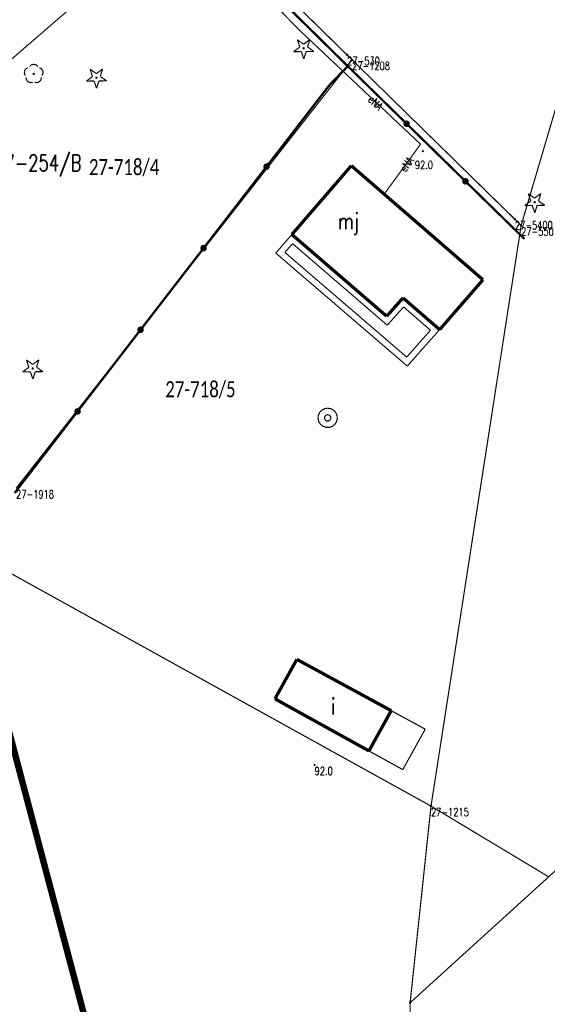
# Model space of a CAD drawing. Header units: metres. Extents: x 7542868 to 7543897, y 5828496 to 5830561.
# Tile 20 of 122: x 7543323 to 7543364, y 5829790 to 5829866. Entities that reach past the tile are written whole.
import ezdxf
from ezdxf.enums import TextEntityAlignment as Align

# ---------------------------------------------------------------- set-up
doc = ezdxf.new("R2010")
doc.units = ezdxf.units.M
doc.header["$MEASUREMENT"] = 0
for name, color, linetype in [('BDOT500_KTOK_L_4', 7, 'Continuous'), ('BDOT500_OBOP_T_0', 7, 'Continuous'), ('BDOT500_OBOP_T_1', 7, 'Continuous'), ('BDOT500_RTPW_T_0', 7, 'Continuous'), ('BUDYNKI_EGBB_E_T_0', 7, 'Continuous'), ('BUDYNKI_EGBB_L_0', 7, 'Continuous'), ('BUDYNKI_EGBE_L_0', 7, 'Continuous'), ('BUDYNKI_EGBE_L_8', 7, 'Continuous'), ('GESUT_SUPE_E_T_3', 7, 'Continuous'), ('GESUT_SUPE_L_3', 7, 'Continuous'), ('GESUT_SUUW_T_1', 7, 'Continuous'), ('GLOWNA_BAZA_DZIALKI', 7, 'Continuous'), ('GLOWNA_BAZA_NUMERY_PUNKTOW', 7, 'Continuous'), ('GLOWNA_BAZA_PUNKTY', 7, 'Continuous'), ('SZUMIN_511-1_DROGA_POM_UZUPEL__', 7, 'Continuous')]:
    doc.layers.add(name, color=color, linetype=linetype)
doc.layers.add('Numery_dzialek', color=7, linetype='Continuous', lineweight=13)
doc.styles.add('Legend', font='calibri.ttf')
doc.styles.add('STYL_ARIAL', font='simplex', dxfattribs={"width": 0.75, "oblique": 0.1})

msp = doc.modelspace()

# ---------------------------------------------------------------- linework, layer by layer
at = {"layer": 'BDOT500_KTOK_L_4', "color": 7, "const_width": 0.175}
for points in [[(7543341.8817, 5829868.616), (7543348.045, 5829862.538)], [(7543348.045, 5829862.538), (7543346.6348, 5829861.0879)], [(7543348.045, 5829862.538), (7543352.6101, 5829858.0724)], [(7543346.6348, 5829861.0879), (7543341.7482, 5829854.755)], [(7543352.4756, 5829857.9685), (7543352.4402, 5829858.0793), (7543352.4844, 5829858.1869), (7543352.5873, 5829858.2409), (7543352.7009, 5829858.2161), (7543352.772, 5829858.1241), (7543352.7674, 5829858.0079), (7543352.6891, 5829857.9219), (7543352.5739, 5829857.9063), (7543352.4756, 5829857.9685)], [(7543352.6101, 5829858.0724), (7543357.1752, 5829853.6069)], [(7543341.7482, 5829854.755), (7543336.8615, 5829848.422)], [(7543341.6137, 5829854.651), (7543341.5783, 5829854.7618), (7543341.6225, 5829854.8694), (7543341.7254, 5829854.9234), (7543341.839, 5829854.8986), (7543341.9101, 5829854.8066), (7543341.9055, 5829854.6904), (7543341.8272, 5829854.6044), (7543341.712, 5829854.5889), (7543341.6137, 5829854.651)], [(7543357.0407, 5829853.5029), (7543357.0054, 5829853.6137), (7543357.0495, 5829853.7213), (7543357.1525, 5829853.7754), (7543357.2661, 5829853.7506), (7543357.3372, 5829853.6586), (7543357.3325, 5829853.5424), (7543357.2542, 5829853.4564), (7543357.139, 5829853.4408), (7543357.0407, 5829853.5029)], [(7543357.1752, 5829853.6069), (7543361.7404, 5829849.1413)], [(7543336.8615, 5829848.422), (7543331.9749, 5829842.089)], [(7543336.727, 5829848.318), (7543336.6917, 5829848.4288), (7543336.7358, 5829848.5364), (7543336.8388, 5829848.5904), (7543336.9524, 5829848.5657), (7543337.0235, 5829848.4736), (7543337.0188, 5829848.3575), (7543336.9406, 5829848.2714), (7543336.8253, 5829848.2559), (7543336.727, 5829848.318)], [(7543331.9749, 5829842.089), (7543327.0883, 5829835.756)], [(7543331.8404, 5829841.985), (7543331.805, 5829842.0958), (7543331.8492, 5829842.2034), (7543331.9521, 5829842.2574), (7543332.0657, 5829842.2327), (7543332.1369, 5829842.1407), (7543332.1322, 5829842.0245), (7543332.0539, 5829841.9385), (7543331.9387, 5829841.9229), (7543331.8404, 5829841.985)], [(7543327.0883, 5829835.756), (7543322.2016, 5829829.423)], [(7543326.9537, 5829835.652), (7543326.9184, 5829835.7628), (7543326.9625, 5829835.8704), (7543327.0655, 5829835.9245), (7543327.1791, 5829835.8997), (7543327.2502, 5829835.8077), (7543327.2455, 5829835.6915), (7543327.1673, 5829835.6055), (7543327.052, 5829835.5899), (7543326.9537, 5829835.652)]]:
    msp.add_lwpolyline(points, dxfattribs=at)
at = {"layer": 'BDOT500_OBOP_T_0', "color": 3, "const_width": 0.09}
for points in [[(7543344.1299, 5829864.5946), (7543344.6197, 5829864.248)], [(7543344.3224, 5829864.0263), (7543344.1299, 5829864.5946)], [(7543344.6197, 5829864.248), (7543345.1007, 5829864.6067)], [(7543345.1007, 5829864.6067), (7543344.9224, 5829864.0337)], [(7543343.8413, 5829863.6676), (7543344.3224, 5829864.0263)], [(7543344.4413, 5829863.675), (7543343.8413, 5829863.6676)], [(7543344.6338, 5829863.1067), (7543344.4413, 5829863.675)], [(7543344.6236, 5829863.9775), (7543344.6554, 5829863.9643), (7543344.6686, 5829863.9325), (7543344.6554, 5829863.9007), (7543344.6236, 5829863.8875), (7543344.5918, 5829863.9007), (7543344.5786, 5829863.9325), (7543344.5918, 5829863.9643), (7543344.6236, 5829863.9775)], [(7543344.8122, 5829863.6796), (7543344.6338, 5829863.1067)], [(7543345.4122, 5829863.6871), (7543344.8122, 5829863.6796)], [(7543344.9224, 5829864.0337), (7543345.4122, 5829863.6871)], [(7543328.0567, 5829862.309), (7543328.5465, 5829861.9623)], [(7543328.2492, 5829861.7406), (7543328.0567, 5829862.309)], [(7543328.5465, 5829861.9623), (7543329.0275, 5829862.321)], [(7543329.0275, 5829862.321), (7543328.8492, 5829861.7481)], [(7543327.7681, 5829861.3819), (7543328.2492, 5829861.7406)], [(7543328.3681, 5829861.3894), (7543327.7681, 5829861.3819)], [(7543328.5606, 5829860.821), (7543328.3681, 5829861.3894)], [(7543328.5504, 5829861.6919), (7543328.5822, 5829861.6787), (7543328.5954, 5829861.6469), (7543328.5822, 5829861.6151), (7543328.5504, 5829861.6019), (7543328.5185, 5829861.6151), (7543328.5054, 5829861.6469), (7543328.5185, 5829861.6787), (7543328.5504, 5829861.6919)], [(7543328.739, 5829861.394), (7543328.5606, 5829860.821)], [(7543329.339, 5829861.4014), (7543328.739, 5829861.394)], [(7543328.8492, 5829861.7481), (7543329.339, 5829861.4014)], [(7543361.7578, 5829851.7233), (7543362.2388, 5829852.082)], [(7543362.0463, 5829852.6503), (7543362.5361, 5829852.3037)], [(7543362.2388, 5829852.082), (7543362.0463, 5829852.6503)], [(7543362.54, 5829852.0332), (7543362.5719, 5829852.02), (7543362.585, 5829851.9882), (7543362.5719, 5829851.9564), (7543362.54, 5829851.9432), (7543362.5082, 5829851.9564), (7543362.495, 5829851.9882), (7543362.5082, 5829852.02), (7543362.54, 5829852.0332)], [(7543362.5361, 5829852.3037), (7543363.0171, 5829852.6624)], [(7543363.0171, 5829852.6624), (7543362.8388, 5829852.0894)], [(7543362.8388, 5829852.0894), (7543363.3286, 5829851.7428)], [(7543362.3578, 5829851.7307), (7543361.7578, 5829851.7233)], [(7543362.5503, 5829851.1624), (7543362.3578, 5829851.7307)], [(7543362.7286, 5829851.7353), (7543362.5503, 5829851.1624)], [(7543363.3286, 5829851.7428), (7543362.7286, 5829851.7353)], [(7543322.8282, 5829838.8204), (7543323.3092, 5829839.1791)], [(7543323.1167, 5829839.7475), (7543323.6065, 5829839.4008)], [(7543323.3092, 5829839.1791), (7543323.1167, 5829839.7475)], [(7543323.6104, 5829839.1304), (7543323.6423, 5829839.1172), (7543323.6554, 5829839.0854), (7543323.6423, 5829839.0536), (7543323.6104, 5829839.0404), (7543323.5786, 5829839.0536), (7543323.5654, 5829839.0854), (7543323.5786, 5829839.1172), (7543323.6104, 5829839.1304)], [(7543323.6065, 5829839.4008), (7543324.0875, 5829839.7595)], [(7543324.0875, 5829839.7595), (7543323.9092, 5829839.1866)], [(7543323.9092, 5829839.1866), (7543324.399, 5829838.8399)], [(7543323.4282, 5829838.8279), (7543322.8282, 5829838.8204)], [(7543323.6207, 5829838.2595), (7543323.4282, 5829838.8279)], [(7543323.799, 5829838.8325), (7543323.6207, 5829838.2595)], [(7543324.399, 5829838.8399), (7543323.799, 5829838.8325)]]:
    msp.add_lwpolyline(points, dxfattribs=at)
at = {"layer": 'BDOT500_OBOP_T_1', "color": 3, "const_width": 0.09}
for points in [[(7543323.0482, 5829861.8074), (7543322.9606, 5829861.9802), (7543322.9709, 5829862.1736), (7543323.0762, 5829862.336), (7543323.2486, 5829862.4243)], [(7543323.3599, 5829862.5051), (7543323.4971, 5829862.6418), (7543323.6842, 5829862.6918), (7543323.8713, 5829862.6418), (7543324.0085, 5829862.5051)], [(7543323.6842, 5829861.9868), (7543323.716, 5829861.9736), (7543323.7292, 5829861.9418), (7543323.716, 5829861.91), (7543323.6842, 5829861.8968), (7543323.6523, 5829861.91), (7543323.6392, 5829861.9418), (7543323.6523, 5829861.9736), (7543323.6842, 5829861.9868)], [(7543324.1197, 5829862.4243), (7543324.2921, 5829862.336), (7543324.3975, 5829862.1736), (7543324.4077, 5829861.9802), (7543324.3201, 5829861.8074)], [(7543323.6154, 5829861.2954), (7543323.4241, 5829861.2655), (7543323.2434, 5829861.335), (7543323.1214, 5829861.4854), (7543323.0907, 5829861.6766)], [(7543324.2776, 5829861.6766), (7543324.247, 5829861.4854), (7543324.125, 5829861.335), (7543323.9442, 5829861.2655), (7543323.7529, 5829861.2954)]]:
    msp.add_lwpolyline(points, dxfattribs=at)
at = {"layer": 'BDOT500_RTPW_T_0', "color": 7, "const_width": 0.075}
for points in [[(7543353.9162, 5829855.9439), (7543353.903, 5829855.912), (7543353.8712, 5829855.8989), (7543353.8394, 5829855.912), (7543353.8262, 5829855.9439), (7543353.8394, 5829855.9757), (7543353.8712, 5829855.9889), (7543353.903, 5829855.9757), (7543353.9162, 5829855.9439)], [(7543345.5171, 5829808.3219), (7543345.5039, 5829808.2901), (7543345.4721, 5829808.2769), (7543345.4403, 5829808.2901), (7543345.4271, 5829808.3219), (7543345.4403, 5829808.3537), (7543345.4721, 5829808.3669), (7543345.5039, 5829808.3537), (7543345.5171, 5829808.3219)]]:
    msp.add_lwpolyline(points, dxfattribs=at)
at = {"layer": 'BUDYNKI_EGBB_L_0', "color": 34, "const_width": 0.25}
for points in [[(7543348.32, 5829854.82), (7543343.71, 5829849.48)], [(7543358.53, 5829845.97), (7543348.32, 5829854.82)], [(7543343.71, 5829849.48), (7543351.06, 5829843.14)], [(7543355.17, 5829842.1), (7543358.53, 5829845.97)], [(7543351.06, 5829843.14), (7543352.33, 5829844.56)], [(7543352.33, 5829844.56), (7543355.17, 5829842.1)], [(7543342.3959, 5829813.4512), (7543344.0949, 5829816.5135)], [(7543344.0949, 5829816.5135), (7543351.4137, 5829812.5339)], [(7543349.6852, 5829809.4114), (7543342.3959, 5829813.4512)], [(7543351.4137, 5829812.5339), (7543349.6852, 5829809.4114)]]:
    msp.add_lwpolyline(points, dxfattribs=at)
at = {"layer": 'BUDYNKI_EGBE_L_0', "color": 7, "const_width": 0.09}
for points in [[(7543342.46, 5829848.04), (7543343.71, 5829849.48)], [(7543343.71, 5829849.48), (7543351.06, 5829843.14)], [(7543343.1669, 5829848.0916), (7543343.7608, 5829848.7758)], [(7543343.7608, 5829848.7758), (7543351.1053, 5829842.4406)], [(7543352.66, 5829839.27), (7543342.46, 5829848.04)], [(7543352.6126, 5829839.9701), (7543343.1669, 5829848.0916)], [(7543351.06, 5829843.14), (7543352.33, 5829844.56)], [(7543352.33, 5829844.56), (7543355.17, 5829842.1)], [(7543351.1053, 5829842.4406), (7543352.3746, 5829843.8599)], [(7543352.3746, 5829843.8599), (7543354.4602, 5829842.0533)], [(7543355.17, 5829842.1), (7543352.66, 5829839.27)], [(7543354.4602, 5829842.0533), (7543352.6126, 5829839.9701)]]:
    msp.add_lwpolyline(points, dxfattribs=at)
at = {"layer": 'BUDYNKI_EGBE_L_8', "color": 7, "const_width": 0.09}
for points in [[(7543349.6852, 5829809.4114), (7543351.4137, 5829812.5339)], [(7543351.4137, 5829812.5339), (7543354.05, 5829811.1)], [(7543354.05, 5829811.1), (7543352.31, 5829807.96)], [(7543352.31, 5829807.96), (7543349.6852, 5829809.4114)]]:
    msp.add_lwpolyline(points, dxfattribs=at)
at = {"layer": 'GESUT_SUPE_L_3', "color": 1, "const_width": 0.09}
for points in [[(7543344.5063, 5829865.1337), (7543334.5852, 5829875.1361)], [(7543353.688, 5829856.4864), (7543344.5063, 5829865.1337)], [(7543353.688, 5829856.4864), (7543350.9476, 5829852.7207)]]:
    msp.add_lwpolyline(points, dxfattribs=at)
at = {"layer": 'GESUT_SUUW_T_1', "color": 7, "const_width": 0.09}
for points in [[(7543346.4847, 5829836.003), (7543346.7283, 5829835.9624), (7543346.9454, 5829835.8449), (7543347.1126, 5829835.6632), (7543347.2118, 5829835.4371), (7543347.2322, 5829835.1911), (7543347.1716, 5829834.9517), (7543347.0365, 5829834.745), (7543346.8417, 5829834.5934), (7543346.6082, 5829834.5132), (7543346.3613, 5829834.5132), (7543346.1278, 5829834.5934), (7543345.9329, 5829834.745), (7543345.7979, 5829834.9517), (7543345.7373, 5829835.1911), (7543345.7577, 5829835.4371), (7543345.8569, 5829835.6632), (7543346.0241, 5829835.8449), (7543346.2412, 5829835.9624), (7543346.4847, 5829836.003)], [(7543346.4847, 5829835.503), (7543346.6199, 5829835.4633), (7543346.7121, 5829835.3569), (7543346.7322, 5829835.2174), (7543346.6737, 5829835.0893), (7543346.5552, 5829835.0131), (7543346.4143, 5829835.0131), (7543346.2958, 5829835.0893), (7543346.2373, 5829835.2174), (7543346.2573, 5829835.3569), (7543346.3496, 5829835.4633), (7543346.4847, 5829835.503)]]:
    msp.add_lwpolyline(points, dxfattribs=at)
at = {"layer": 'GLOWNA_BAZA_DZIALKI', "color": 92, "lineweight": 20, "const_width": 0.09}
for points in [[(7543369.13, 5829876.08), (7543361.49, 5829850.18)], [(7543298.57, 5829842.86), (7543335.98, 5829875.2)], [(7543348, 5829863.41), (7543335.98, 5829875.2)], [(7543322.32, 5829829.79), (7543348.38, 5829863.03)], [(7543348.38, 5829863.03), (7543348, 5829863.41)], [(7543361.01, 5829850.66), (7543348.38, 5829863.03)], [(7543361.49, 5829850.18), (7543361.01, 5829850.66)], [(7543354.5, 5829805.13), (7543361.49, 5829850.18)], [(7543352.88, 5829789.87), (7543399.79, 5829832.52)], [(7543318.58, 5829825.03), (7543354.5, 5829805.13)], [(7543354.5, 5829805.13), (7543352.88, 5829789.87)], [(7543352.88, 5829789.87), (7543353.37, 5829757.18)]]:
    msp.add_lwpolyline(points, dxfattribs=at)
at = {"layer": 'GLOWNA_BAZA_PUNKTY', "color": 7, "const_width": 0.09}
for points in [[(7543348, 5829863.455), (7543348.0318, 5829863.4418), (7543348.045, 5829863.41), (7543348.0318, 5829863.3782), (7543348, 5829863.365), (7543347.9682, 5829863.3782), (7543347.955, 5829863.41), (7543347.9682, 5829863.4418), (7543348, 5829863.455)], [(7543348.38, 5829863.075), (7543348.4118, 5829863.0618), (7543348.425, 5829863.03), (7543348.4118, 5829862.9982), (7543348.38, 5829862.985), (7543348.3482, 5829862.9982), (7543348.335, 5829863.03), (7543348.3482, 5829863.0618), (7543348.38, 5829863.075)], [(7543361.01, 5829850.705), (7543361.0418, 5829850.6918), (7543361.055, 5829850.66), (7543361.0418, 5829850.6282), (7543361.01, 5829850.615), (7543360.9782, 5829850.6282), (7543360.965, 5829850.66), (7543360.9782, 5829850.6918), (7543361.01, 5829850.705)], [(7543361.49, 5829850.225), (7543361.5218, 5829850.2118), (7543361.535, 5829850.18), (7543361.5218, 5829850.1482), (7543361.49, 5829850.135), (7543361.4582, 5829850.1482), (7543361.445, 5829850.18), (7543361.4582, 5829850.2118), (7543361.49, 5829850.225)], [(7543354.5, 5829805.175), (7543354.5318, 5829805.1618), (7543354.545, 5829805.13), (7543354.5318, 5829805.0982), (7543354.5, 5829805.085), (7543354.4682, 5829805.0982), (7543354.455, 5829805.13), (7543354.4682, 5829805.1618), (7543354.5, 5829805.175)], [(7543352.88, 5829789.915), (7543352.9118, 5829789.9018), (7543352.925, 5829789.87), (7543352.9118, 5829789.8382), (7543352.88, 5829789.825), (7543352.8482, 5829789.8382), (7543352.835, 5829789.87), (7543352.8482, 5829789.9018), (7543352.88, 5829789.915)]]:
    msp.add_lwpolyline(points, dxfattribs=at)
at = {"layer": 'SZUMIN_511-1_DROGA_POM_UZUPEL__', "color": 3}
for points, const_width in [([(7543290.622, 5829928.644), (7543381.895, 5829583.703)], 0.5), ([(7543348.38, 5829863.03), (7543329.85, 5829881.21)], 0.09), ([(7543369.13, 5829876.08), (7543361.49, 5829850.18)], 0.09), ([(7543361.49, 5829850.18), (7543348.38, 5829863.03)], 0.09), ([(7543354.5, 5829805.13), (7543361.49, 5829850.18)], 0.09), ([(7543318.58, 5829825.03), (7543354.5, 5829805.13)], 0.09), ([(7543363.63, 5829799.64), (7543354.5, 5829805.13)], 0.09)]:
    msp.add_lwpolyline(points, dxfattribs=dict(at, const_width=const_width))
at = {"layer": 'SZUMIN_511-1_DROGA_POM_UZUPEL__', "color": 7, "const_width": 0.09}
for points in [[(7543329.85, 5829881.21), (7543348.38, 5829863.03)], [(7543369.13, 5829876.08), (7543361.49, 5829850.18)], [(7543348.38, 5829863.03), (7543361.49, 5829850.18)], [(7543361.49, 5829850.18), (7543354.5, 5829805.13)], [(7543354.5, 5829805.13), (7543318.58, 5829825.03)], [(7543363.63, 5829799.64), (7543354.5, 5829805.13)]]:
    msp.add_lwpolyline(points, dxfattribs=at)

# ---------------------------------------------------------------- texts
at = {"layer": 'BDOT500_RTPW_T_0', "color": 7, "style": 'STYL_ARIAL', "width": 0.75}
for p in [(7543353.2487, 5829855.1948), (7543345.4721, 5829808.1656)]:
    msp.add_text('92.0', height=0.625, dxfattribs=at).set_placement(p, align=Align.TOP_LEFT)
at = {"layer": 'BUDYNKI_EGBB_E_T_0', "color": 7, "style": 'STYL_ARIAL', "width": 0.75}
for s, p in [('mj', (7543348.1067, 5829850.515)), ('i', (7543346.9243, 5829812.8733))]:
    msp.add_text(s, height=1.25, dxfattribs=at).set_placement(p, align=Align.MIDDLE_CENTER)
at = {"layer": 'GESUT_SUPE_E_T_3', "color": 1, "style": 'STYL_ARIAL', "width": 0.75}
for rotation, p in [(316.7164, (7543350.1983, 5829859.7014)), (53.9552, (7543352.6166, 5829854.9256))]:
    msp.add_text('eNA', height=0.625, rotation=rotation, dxfattribs=at).set_placement(p, align=Align.MIDDLE_CENTER)
at = {"layer": 'GLOWNA_BAZA_NUMERY_PUNKTOW', "color": 7, "style": 'STYL_ARIAL', "width": 0.75}
for s, p in [('27-530', (7543348, 5829863.2538)), ('27-1208', (7543348.38, 5829862.8738)), ('27-5400', (7543361.01, 5829850.5038)), ('27-550', (7543361.49, 5829850.0237)), ('27-1918', (7543322.32, 5829829.6338)), ('27-1215', (7543354.5, 5829804.9737))]:
    msp.add_text(s, height=0.625, dxfattribs=at).set_placement(p, align=Align.TOP_LEFT)
at = {"layer": 'Numery_dzialek', "color": 92, "linetype": 'Continuous', "style": 'Legend', "width": 0.75}
for s, p in [('27-718/4', (7543327.97, 5829855.3375)), ('27-718/5', (7543333.89, 5829838.0975))]:
    msp.add_text(s, height=1.25, dxfattribs=at).set_placement(p, align=Align.TOP_LEFT)
at = {"layer": 'SZUMIN_511-1_DROGA_POM_UZUPEL__', "color": 7, "style": 'STYL_ARIAL', "width": 0.75}
msp.add_text('27-254/B', height=1.25, dxfattribs=at).set_placement((7543320.6, 5829855.6575), align=Align.TOP_LEFT)

doc.saveas('drawing.dxf')
